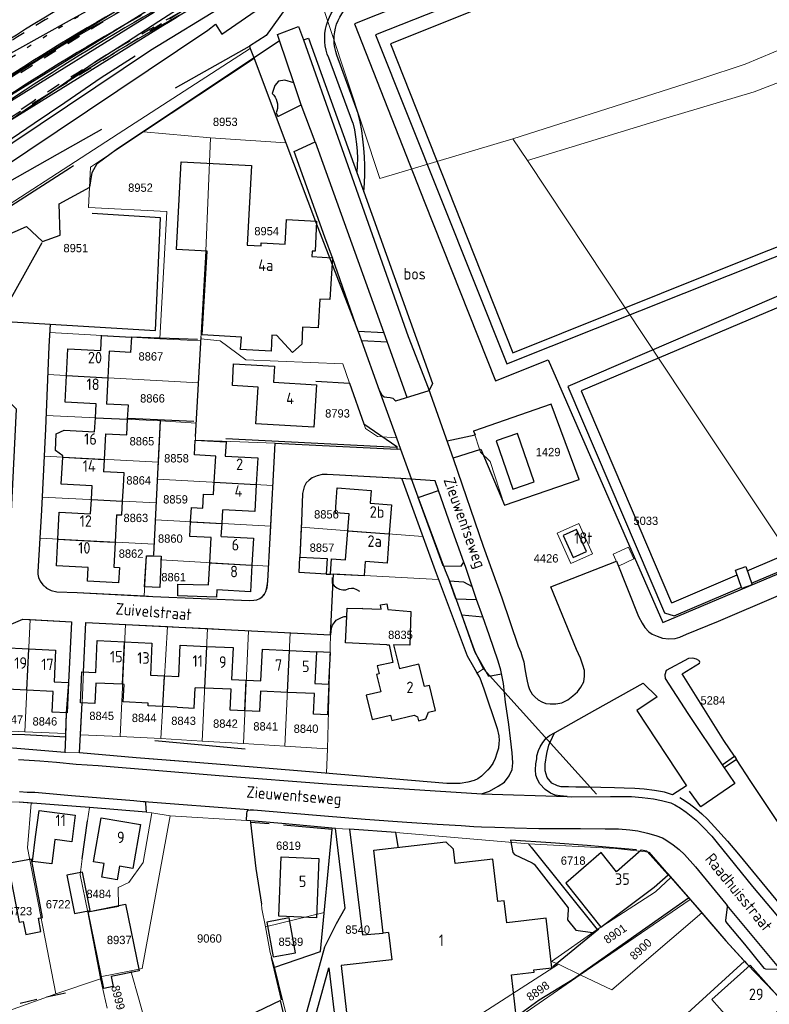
# Model space of a CAD drawing. Header units: metres. Extents: x 233874 to 239264, y 443832 to 448222.
# Tile 61 of 198: x 235441 to 235603, y 445277 to 445491. Entities that reach past the tile are written whole.
import ezdxf
from ezdxf.enums import TextEntityAlignment as Align

# ---------------------------------------------------------------- set-up
doc = ezdxf.new("R2010")
doc.units = ezdxf.units.M
doc.header["$MEASUREMENT"] = 0
for name, pattern in [('DGN3', [54.868356, 36.578904, -18.289452]), ('LIJN1-1', [2, 1, -1]), ('LIJN1-3', [4, 1, -3])]:
    doc.linetypes.add(name, pattern=pattern)
for name, color, linetype in [('BIJGEBOUW', 4, 'Continuous'), ('DAKRAND', 4, 'Continuous'), ('DAKRAND-BYG', 4, 'Continuous'), ('FUNKTIEAAND', 253, 'Continuous'), ('Goud-kadastrale grenzen', 13, 'Continuous'), ('Goud-markering', 7, 'Continuous'), ('Goud-ontwerp', 2, 'Continuous'), ('HEG', 253, 'Continuous'), ('HEK', 253, 'Continuous'), ('HOOFDGEBOUW', 4, 'Continuous'), ('HUISNUMMER', 253, 'Continuous'), ('KANTVERH', 253, 'Continuous'), ('KUNSTWERK', 253, 'Continuous'), ('MIDSLTGREPPEL', 253, 'Continuous'), ('MUUR', 253, 'Continuous'), ('OVERVBOUW', 253, 'Continuous'), ('OVLIJNOBJ', 253, 'Continuous'), ('RASTER', 253, 'Continuous'), ('STRAATNAAM', 253, 'Continuous'), ('TALUDLIJN', 253, 'Continuous'), ('TUSSENMUUR', 253, 'Continuous')]:
    doc.layers.add(name, color=color, linetype=linetype)
for name, color, linetype, lineweight in [('G01 kadestrale perceelsgrens', 73, 'Continuous', 0), ('G02 kadestrale sectiegrens', 73, 'DGN3', 30), ('Z01 perceelnummer', 73, 'Continuous', 13)]:
    doc.layers.add(name, color=color, linetype=linetype, lineweight=lineweight)
doc.layers.add('Goud-hulp', color=210, linetype='Continuous', plot=False)
doc.styles.get("Standard").update_dxf_attribs({"font": 'iso.shx'})
doc.styles.add('Styledgn001', font='dgn001.shx')
doc.dimstyles.new('D1000', dxfattribs={"dimtxt": 1.8, "dimasz": 1, "dimexe": 0, "dimexo": 0, "dimgap": 0.9, "dimtad": 1, "dimtoh": 1, "dimzin": 0, "dimdsep": 46, "dimtxsty": 'Standard', "dimblk1": 'DIMBLK', "dimblk2": 'DIMBLK', "dimsah": 1, "dimcen": 0.09, "dimse1": 1, "dimse2": 1, "dimclrd": 1, "dimclre": 1, "dimclrt": 7, "dimadec": 0, "dimazin": 0, "dimtfac": 1, "dimtix": 1, "dimtmove": 2, "dimatfit": 3, "dimldrblk": 'DIMBLK', "dimfxl": 1, "dimtolj": 1, "dimtzin": 0, "dimarcsym": 0})

# ---------------------------------------------------------------- blocks, each defined once
blk = doc.blocks.new('DIMBLK')
at = {"color": 1}
blk.add_line((0, -0.83), (0, 0.83), dxfattribs=at)
blk.add_solid([(0, 0), (-2, 0.5), (-2, -0.5)], dxfattribs=at)
blk = doc.blocks.new('*D35')
at = {"layer": 'Defpoints', "color": 0, "linetype": 'Continuous', "transparency": 16777216}
for p in [(235533.64, 445546.35), (235538.01, 445538.46), (235415.14, 445470.36)]:
    blk.add_point(p, dxfattribs=at)
at = {"layer": 'Goud-hulp', "color": 1, "linetype": 'Continuous', "lineweight": -2, "transparency": 16777216}
blk.add_line((235411.64, 445478.73), (235532.76, 445545.87), dxfattribs=at)
for p, rotation in [((235533.64, 445546.35), 28.99948976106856), ((235410.76, 445478.24), 208.9994897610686)]:
    blk.add_blockref('DIMBLK', p, dxfattribs=dict(at, rotation=rotation))
at = {"layer": 'Goud-hulp', "color": 7, "linetype": 'Continuous', "transparency": 16777216, "insert": (235471.33, 445513.87), "char_height": 1.8, "attachment_point": 5, "rotation": 28.9995}
blk.add_mtext('\\A1;140 m', dxfattribs=at)
blk = doc.blocks.new('A$C1532452F')
at = {"layer": 'G01 kadestrale perceelsgrens'}
for p, q in [((235467.503, 445466.256), (235491.476, 445482.176)), ((235467.503, 445466.256), (235482.002, 445465.008)), ((235482.002, 445465.008), (235498.383, 445463.896)), ((235547.534, 445464.756), (235550.746, 445460.095)), ((235447.183, 445422.755), (235471.034, 445421.453)), ((235471.034, 445421.453), (235479.93, 445420.964)), ((235479.467, 445411.917), (235479.93, 445420.964)), ((235479.93, 445420.964), (235479.973, 445421.419)), ((235446.431, 445404.81), (235446.788, 445413.669)), ((235446.788, 445413.669), (235479.467, 445411.917)), ((235478.961, 445403.14), (235479.467, 445411.917)), ((235512.185, 445411.82), (235515.256, 445403.031)), ((235446.431, 445404.81), (235471.224, 445403.631)), ((235470.75, 445394.669), (235471.224, 445403.631)), ((235471.224, 445403.631), (235478.961, 445403.14)), ((235478.961, 445403.14), (235478.808, 445400.279)), ((235495.555, 445389.603), (235496.046, 445398.769)), ((235496.046, 445398.769), (235522.436, 445397.496)), ((235522.436, 445397.496), (235523.247, 445397.482)), ((235445.548, 445387.134), (235446.007, 445395.992)), ((235446.007, 445395.992), (235470.75, 445394.669)), ((235470.572, 445391.028), (235470.75, 445394.669)), ((235470.293, 445385.849), (235470.572, 445391.028)), ((235470.572, 445391.028), (235495.555, 445389.603)), ((235495.084, 445380.809), (235495.555, 445389.603)), ((235545.723, 445385.327), (235561.907, 445390.934)), ((235445.548, 445387.134), (235470.293, 445385.849)), ((235470.293, 445385.849), (235470.118, 445382.189)), ((235469.85, 445376.895), (235470.118, 445382.189)), ((235470.118, 445382.189), (235495.084, 445380.809)), ((235501.678, 445380.586), (235528.046, 445378.594)), ((235445.042, 445378.221), (235469.85, 445376.895)), ((235469.723, 445374.629), (235469.85, 445376.895)), ((235469.716, 445374.35), (235469.723, 445374.629)), ((235508.686, 445370.472), (235508.01, 445370.393)), ((235508.047, 445357.237), (235508.686, 445370.472)), ((235508.686, 445370.472), (235531.48, 445369.245)), ((235441.765, 445336.266), (235442.95, 445360.592)), ((235462.449, 445335.195), (235463.59, 445359.509)), ((235463.59, 445359.509), (235472.726, 445359.065)), ((235471.253, 445334.808), (235472.726, 445359.065)), ((235480.248, 445334.248), (235481.392, 445358.623)), ((235481.392, 445358.623), (235490.302, 445358.16)), ((235489.157, 445333.686), (235490.302, 445358.16)), ((235490.302, 445358.16), (235499.327, 445357.69)), ((235498.172, 445333.125), (235499.327, 445357.69)), ((235499.327, 445357.69), (235508.047, 445357.237)), ((235507.365, 445332.537), (235508.047, 445357.237)), ((235454.24, 445342.521), (235454.52, 445349.213)), ((235539.786, 445348.942), (235541.209, 445349.87)), ((235450.752, 445340.342), (235451.244, 445346.917)), ((235453.838, 445335.566), (235454.24, 445342.521)), ((235432.724, 445336.642), (235441.765, 445336.266)), ((235441.765, 445336.266), (235450.618, 445335.901)), ((235462.449, 445335.195), (235471.253, 445334.808)), ((235471.253, 445334.808), (235480.248, 445334.248)), ((235480.248, 445334.248), (235489.157, 445333.686)), ((235489.157, 445333.686), (235498.172, 445333.125)), ((235450.504, 445331.787), (235453.615, 445331.696)), ((235498.172, 445333.125), (235507.365, 445332.537)), ((235507.174, 445327.266), (235507.365, 445332.537)), ((235455.781, 445319.831), (235455.384, 445316.933)), ((235455.781, 445319.831), (235468.058, 445318.812)), ((235468.058, 445318.812), (235469.343, 445318.67)), ((235469.343, 445318.67), (235473.274, 445318.054)), ((235455.384, 445316.933), (235454.24, 445308.681)), ((235473.274, 445318.054), (235489.853, 445317.034)), ((235489.853, 445317.034), (235490.709, 445316.958)), ((235490.709, 445316.958), (235490.74, 445316.608)), ((235506.66, 445297.075), (235508.426, 445315.039)), ((235508.426, 445315.039), (235508.456, 445315.349)), ((235508.456, 445315.349), (235509.159, 445315.284)), ((235509.159, 445315.284), (235512.193, 445315.168)), ((235512.193, 445315.168), (235522.189, 445314.446)), ((235522.189, 445314.446), (235550.973, 445311.927)), ((235550.973, 445311.927), (235551.556, 445311.224)), ((235551.556, 445311.224), (235565.804, 445293.382)), ((235562.174, 445283.6), (235585.987, 445299.932)), ((235455.442, 445297.142), (235458.102, 445283.139)), ((235493.926, 445293.997), (235506.66, 445297.075)), ((235464.755, 445284.437), (235458.102, 445283.139)), ((235467.207, 445284.916), (235464.755, 445284.437)), ((235466.562, 445278.093), (235464.755, 445284.437)), ((235495.908, 445285.199), (235497.667, 445278.15)), ((235537.001, 445272.744), (235557.464, 445285.876)), ((235557.464, 445285.876), (235562.174, 445283.6)), ((235448.553, 445279.428), (235458.182, 445282.716)), ((235458.102, 445283.139), (235458.182, 445282.716)), ((235458.182, 445282.716), (235459.647, 445276.356)), ((235548.346, 445274.06), (235562.174, 445283.6)), ((235467.746, 445273.867), (235466.562, 445278.093)), ((235497.667, 445278.15), (235498.731, 445273.889))]:
    blk.add_line(p, q, dxfattribs=at)
at = {"layer": 'G01 kadestrale perceelsgrens', "flags": 128}
for points in [[(235547.534, 445464.756), (235588.288, 445477.787), (235597.874, 445480.976), (235607.204, 445484.854), (235616.638, 445488.392), (235630.497, 445494.307), (235639.167, 445500)], [(235504.5, 445499.25), (235518.706, 445456.149), (235547.534, 445464.756)], [(235550.746, 445460.095), (235580.74, 445469.232), (235599.889, 445474.93), (235609.235, 445478.568), (235618.4, 445482.439), (235632.423, 445488.577), (235645.046, 445494.751), (235693.903, 445421.949)], [(235426.421, 445442.795), (235463.229, 445466.626), (235490.645, 445484.376)], [(235471.034, 445421.453), (235471.776, 445434.486), (235472.568, 445448.998), (235455.568, 445449.911), (235455.864, 445455.705), (235456.022, 445458.634), (235467.503, 445466.256)], [(235479.973, 445421.419), (235481.049, 445440.434), (235482.002, 445465.008)], [(235550.746, 445460.095), (235584.545, 445409.098), (235612.395, 445367.23)], [(235446.788, 445413.669), (235447.033, 445419.731), (235447.183, 445422.755)], [(235479.973, 445421.419), (235484.143, 445421.011), (235489.713, 445416.883), (235510.735, 445416.008), (235512.185, 445411.82)], [(235561.907, 445390.934), (235555.853, 445407.281), (235539.008, 445401.444)], [(235446.007, 445395.992), (235446.314, 445401.923), (235446.431, 445404.81)], [(235515.256, 445403.031), (235515.652, 445401.98), (235518.224, 445400.224), (235522.353, 445399.962)], [(235478.808, 445400.279), (235478.786, 445399.444), (235496.046, 445398.769)], [(235539.008, 445401.444), (235540.529, 445396.833), (235542.669, 445394.859), (235545.723, 445385.327)], [(235501.678, 445380.586), (235501.727, 445381.729), (235502.007, 445387.898), (235502.351, 445389.345), (235502.778, 445390.236), (235503.397, 445390.771), (235504.065, 445391.304), (235505.132, 445391.725), (235506.245, 445391.994), (235507.3, 445392.014), (235523.246, 445391.148), (235523.464, 445391.133), (235523.495, 445391.04), (235528.046, 445378.594)], [(235445.042, 445378.221), (235445.4, 445384.27), (235445.548, 445387.134)], [(235494.64, 445372.17), (235494.947, 445378.259), (235495.084, 445380.809)], [(235508.01, 445370.393), (235501.257, 445370.743), (235501.678, 445380.586)], [(235564.787, 445374.803), (235561.86, 445381.371), (235557.198, 445379.293)], [(235445.042, 445378.221), (235444.653, 445371.661), (235444.61, 445370.933), (235444.644, 445370.38), (235444.774, 445369.673), (235445.102, 445368.86), (235445.733, 445368.088), (235446.466, 445367.414), (235447.506, 445366.881), (235448.753, 445366.594), (235453.168, 445366.415), (235467.643, 445365.684)], [(235528.046, 445378.594), (235530.754, 445371.19), (235531.48, 445369.245)], [(235557.198, 445379.293), (235560.125, 445372.725), (235564.787, 445374.803)], [(235570.493, 445372.139), (235573.805, 445373.7), (235572.598, 445376.273), (235569.272, 445374.712), (235570.493, 445372.139)], [(235467.643, 445365.684), (235468.187, 445374.42), (235469.716, 445374.35)], [(235469.716, 445374.35), (235471.342, 445374.275), (235471.307, 445373.499), (235494.64, 445372.17)], [(235467.643, 445365.684), (235469.567, 445365.587), (235490.484, 445364.678), (235491.44, 445364.75), (235492.096, 445364.832), (235492.758, 445365.164), (235493.273, 445365.601), (235493.738, 445366.039), (235494.058, 445366.683), (235494.281, 445367.43), (235494.474, 445368.881), (235494.64, 445372.17)], [(235531.48, 445369.245), (235537.65, 445352.708), (235539.786, 445348.942)], [(235433.992, 445359.03), (235437.328, 445358.89), (235441.399, 445360.681), (235442.95, 445360.592)], [(235451.244, 445346.917), (235451.93, 445360.075), (235442.95, 445360.592)], [(235454.52, 445349.213), (235455.041, 445359.924), (235463.59, 445359.509)], [(235472.726, 445359.065), (235475.199, 445358.945), (235481.392, 445358.623)], [(235507.174, 445327.266), (235533.278, 445325.011), (235536.142, 445325.028), (235537.808, 445325.331), (235539.175, 445325.693), (235539.939, 445326.072), (235540.76, 445326.651), (235541.586, 445327.431), (235542.465, 445328.309), (235543.2, 445329.393), (235543.734, 445330.482), (235544.117, 445331.576), (235544.452, 445332.721), (235544.533, 445333.774), (235544.598, 445334.325), (235544.529, 445335.381), (235544.173, 445336.949), (235541.254, 445345.525), (235540.373, 445347.907), (235539.786, 445348.942)], [(235450.618, 445335.901), (235450.623, 445335.901), (235450.752, 445340.342)], [(235462.449, 445335.195), (235453.838, 445335.562), (235453.838, 445335.566)], [(235416.289, 445331.375), (235420.371, 445331.859), (235424.201, 445332.3), (235427.075, 445332.669), (235430.344, 445332.825), (235433.361, 445332.938), (235435.37, 445332.93), (235437.377, 445332.871), (235439.229, 445332.667), (235450.504, 445331.787)], [(235453.615, 445331.696), (235465.939, 445330.584), (235475.209, 445329.863), (235485.983, 445328.997), (235502.618, 445327.66), (235507.174, 445327.266)], [(235431.608, 445321.051), (235432.112, 445321.071), (235435.782, 445321.216), (235440.546, 445320.977), (235443.167, 445320.81)], [(235448.553, 445279.428), (235442.403, 445311.108), (235443.167, 445320.81)], [(235443.167, 445320.81), (235443.454, 445320.792), (235449.066, 445320.327), (235455.781, 445319.831)], [(235455.442, 445297.142), (235462.129, 445298.4), (235462.008, 445302.529), (235464.367, 445303.586), (235467.468, 445307.897), (235469.343, 445318.67)], [(235473.274, 445318.054), (235467.221, 445284.919), (235467.207, 445284.916)], [(235490.709, 445316.958), (235497.467, 445316.359), (235508.456, 445315.349)], [(235490.74, 445316.608), (235491.854, 445306.582), (235493.086, 445298.914)], [(235550.973, 445311.927), (235569.792, 445310.978), (235577.047, 445310.143)], [(235454.24, 445308.681), (235453.763, 445305.22), (235455.442, 445297.142)], [(235565.804, 445293.382), (235578.468, 445301.523), (235581.817, 445304.7)], [(235493.086, 445298.914), (235493.189, 445297.842), (235493.926, 445293.997)], [(235495.908, 445285.199), (235495.952, 445285.22), (235505.844, 445288.599), (235506.66, 445297.075)], [(235562.174, 445283.6), (235569.023, 445280.29), (235588.517, 445296.994)], [(235493.926, 445293.997), (235494.962, 445288.394), (235495.908, 445285.199)], [(235565.804, 445293.382), (235555.947, 445286.482), (235557.464, 445285.876)], [(235597.743, 445286.506), (235582.97, 445273.015), (235595.725, 445264.175)], [(235437.988, 445278.388), (235438.508, 445275.825), (235448.553, 445279.428)]]:
    blk.add_lwpolyline(points, dxfattribs=at)
at = {"layer": 'G02 kadestrale sectiegrens'}
for p, q in [((235490.471, 445484.837), (235490.645, 445484.376)), ((235490.645, 445484.376), (235491.476, 445482.176)), ((235491.476, 445482.176), (235498.383, 445463.896)), ((235498.383, 445463.896), (235504.814, 445446.876)), ((235504.814, 445446.876), (235514.057, 445422.999)), ((235514.057, 445422.999), (235514.781, 445420.96)), ((235514.781, 445420.96), (235518.58, 445410.268)), ((235518.58, 445410.268), (235522.353, 445399.962)), ((235522.353, 445399.962), (235523.247, 445397.482)), ((235523.247, 445397.482), (235526.999, 445387.171)), ((235526.999, 445387.171), (235532.862, 445371.18)), ((235532.862, 445371.18), (235533.852, 445368.941)), ((235539.427, 445353.41), (235541.209, 445349.87)), ((235541.209, 445349.87), (235577.047, 445310.143)), ((235577.047, 445310.143), (235581.817, 445304.7)), ((235581.817, 445304.7), (235585.987, 445299.932)), ((235597.743, 445286.506), (235598.269, 445285.925))]:
    blk.add_line(p, q, dxfattribs=at)
at = {"layer": 'G02 kadestrale sectiegrens', "flags": 128}
for points in [[(235501.41, 445497.318), (235494.083, 445487.156), (235490.471, 445484.837)], [(235426.668, 445448.835), (235448.847, 445461.439), (235490.471, 445484.837)], [(235533.852, 445368.941), (235538.915, 445354.781), (235539.427, 445353.41)], [(235585.987, 445299.932), (235586.085, 445299.82), (235588.517, 445296.994)], [(235588.517, 445296.994), (235593.707, 445290.965), (235597.743, 445286.506)], [(235598.269, 445285.925), (235608.474, 445275.305), (235608.953, 445274.774)]]:
    blk.add_lwpolyline(points, dxfattribs=at)
at = {"layer": 'G01 kadestrale perceelsgrens', "style": 'Styledgn001'}
for s, rotation, p in [('8901', 35.0156, (235569.735, 445292.459)), ('8900', 42.64448, (235575.276, 445289.134)), ('8898', 35.32299, (235553, 445280.046)), ('8999', 284.20256, (235462.024, 445278.632))]:
    blk.add_text(s, height=1.8, rotation=rotation, dxfattribs=at).set_placement(p, align=Align.MIDDLE_CENTER)
at = {"layer": 'Z01 perceelnummer', "linetype": 'Continuous', "lineweight": 13, "style": 'Styledgn001'}
for s, p in [('8953', (235485.24, 445468.447)), ('8952', (235466.866, 445454.182)), ('8954', (235494.212, 445444.759)), ('8951', (235452.849, 445441.085)), ('8867', (235469.113, 445417.614)), ('8866', (235469.46, 445408.512)), ('8793', (235509.561, 445405.255)), ('8865', (235467.178, 445399.217)), ('1429', (235555.2, 445396.883)), ('8858', (235474.667, 445395.526)), ('8864', (235466.474, 445390.741)), ('8859', (235474.457, 445386.626)), ('8863', (235465.855, 445382.599)), ('8856', (235507.163, 445383.376)), ('5033', (235576.379, 445381.977)), ('8860', (235473.335, 445378.124)), ('8857', (235506.202, 445376.156)), ('8862', (235464.827, 445374.863)), ('4426', (235554.761, 445373.839)), ('8861', (235474.055, 445369.765)), ('8835', (235523.208, 445357.267)), ('5284', (235590.901, 445343.051)), ('8847', (235438.76, 445338.922)), ('8845', (235458.455, 445339.692)), ('8844', (235467.662, 445339.255)), ('8846', (235446.144, 445338.502)), ('8843', (235476.206, 445338.627)), ('8842', (235485.273, 445338.019)), ('8841', (235493.997, 445337.425)), ('8840', (235502.739, 445336.915)), ('6819', (235498.935, 445311.559)), ('6718', (235560.635, 445308.32)), ('8484', (235457.833, 445301.111)), ('6722', (235449.027, 445298.861)), ('6723', (235440.711, 445297.372)), ('8540', (235513.937, 445293.366)), ('8937', (235462.262, 445291.127)), ('9060', (235481.807, 445291.449)), ('8539', (235499.455, 445290.733))]:
    blk.add_text(s, height=1.8, dxfattribs=at).set_placement(p, align=Align.MIDDLE_CENTER)

msp = doc.modelspace()

# ---------------------------------------------------------------- linework, layer by layer
at = {"layer": 'BIJGEBOUW'}
for points in [[(235552.15, 445390.43), (235548.56, 445400.89), (235543.97, 445399.31), (235547.56, 445388.85), (235552.15, 445390.43)], [(235558.48, 445378.8), (235560.62, 445374.01), (235563.51, 445375.29), (235561.37, 445380.09), (235558.48, 445378.8)], [(235471.34, 445374.28), (235471.03, 445367.52), (235467.76, 445367.67), (235468.18, 445374.42), (235471.34, 445374.28)]]:
    msp.add_lwpolyline(points, dxfattribs=at)
at = {"layer": 'DAKRAND'}
for p, q in [((235461.66, 445383.3), (235461.35, 445377.35)), ((235461.35, 445377.35), (235461.06, 445371.93))]:
    msp.add_line(p, q, dxfattribs=at)
for points in [[(235450.02, 445396.06), (235448.44, 445397.24), (235448.62, 445400.86), (235450.32, 445401.62)], [(235463.16, 445389.49), (235463.31, 445392.36), (235458.84, 445392.6)], [(235480.34, 445384.71), (235480.51, 445387.77), (235482.69, 445387.65)], [(235512.07, 445383.49), (235509.09, 445383.72), (235509.27, 445386.09)], [(235483.4, 445366.98), (235483.34, 445365.42), (235474.94, 445365.74), (235474.99, 445368.26), (235481.62, 445368.1)], [(235514.97, 445362.94), (235519.04, 445362.8), (235518.87, 445363.79), (235520.25, 445363.98), (235520.5, 445362.75), (235525.46, 445362.32), (235525.25, 445355.01), (235521.71, 445355.11), (235522.96, 445349.88)], [(235520.22, 445355.08), (235511.26, 445355.55), (235511.56, 445361.24)], [(235511.56, 445361.24), (235511.66, 445363.05), (235514.97, 445362.94)], [(235520.22, 445355.08), (235520.76, 445355.1), (235521.52, 445351.27), (235518.18, 445350.51)], [(235468.53, 445342.48), (235463.13, 445342.74), (235463.31, 445346.53)], [(235474.84, 445341.55), (235478.53, 445341.38), (235478.74, 445345.81)], [(235518.94, 445344.91), (235515.79, 445344.15), (235517.04, 445338.91), (235521.08, 445339.88)]]:
    msp.add_lwpolyline(points, dxfattribs=at)
at = {"layer": 'DAKRAND-BYG'}
for p, q in [((235501.4, 445374.09), (235507.3, 445373.78)), ((235507.3, 445373.78), (235507.13, 445370.44)), ((235443.23, 445308.67), (235438.14, 445307.72)), ((235445.1, 445298.71), (235443.23, 445308.67))]:
    msp.add_line(p, q, dxfattribs=at)
for points in [[(235507.13, 445370.44), (235501.26, 445370.74), (235501.4, 445374.09)], [(235597.21, 445367.33), (235595.82, 445371.26), (235598.03, 445372.05), (235599.43, 445368.12), (235597.21, 445367.33)], [(235438.14, 445307.72), (235440.54, 445294.96), (235441.47, 445295.14), (235442, 445292.33), (235445.3, 445292.95), (235444.75, 445295.86), (235445.61, 445296.02), (235445.1, 445298.71)], [(235450.87, 445305.16), (235452.56, 445296.84), (235455.99, 445297.54), (235454.3, 445305.85), (235450.87, 445305.16)], [(235458.94, 445280.62), (235455.56, 445297.21), (235463.63, 445298.85), (235466.57, 445284.42), (235460.49, 445283.18), (235460.93, 445281.03), (235458.94, 445280.62)], [(235500.48, 445288.34), (235499.08, 445295.89), (235494.21, 445294.99), (235495.61, 445287.44), (235500.48, 445288.34)], [(235498.24, 445273.64), (235497.22, 445278), (235486.55, 445272.86), (235486.87, 445272.09), (235486.1, 445271.73)]]:
    msp.add_lwpolyline(points, dxfattribs=at)
at = {"layer": 'Goud-hulp', "linetype": 'Continuous'}
msp.add_line((235441.865, 445475.317), (235375.071, 445431.255), dxfattribs=at)
at = {"layer": 'Goud-hulp', "linetype": 'LIJN1-1', "ltscale": 3}
msp.add_line((235443.516, 445472.812), (235376.723, 445428.751), dxfattribs=at)
at = {"layer": 'Goud-hulp', "linetype": 'Continuous'}
for centre, radius, start, end in [((235711.071, 445055.11), 510.15, 119.21444, 123.41135), ((235711.071, 445055.11), 503.5, 119.21444, 123.41135), ((235711.071, 445055.11), 503, 119.21444, 123.41135), ((235718.84, 445055.443), 503, 119.19328, 123.41135), ((235711.071, 445055.11), 500, 119.21444, 123.41135), ((235718.84, 445055.443), 499.5, 119.19328, 123.13772)]:
    msp.add_arc(centre, radius, start, end, dxfattribs=at)
at = {"layer": 'Goud-hulp', "linetype": 'LIJN1-1', "ltscale": 3}
for centre, radius, start in [((235711.071, 445055.11), 509.65, 119.21444), ((235718.84, 445055.443), 500, 119.19328)]:
    msp.add_arc(centre, radius, start, 123.41135, dxfattribs=at)
at = {"layer": 'Goud-hulp', "linetype": 'LIJN1-3'}
msp.add_arc((235711.071, 445055.11), 506.575, 119.21444, 123.41135, dxfattribs=at)
at = {"layer": 'Goud-markering', "linetype": 'LIJN1-1', "ltscale": 3}
for p, q in [((235555.623, 445550.22), (235247.97, 445359.41)), ((235471.448, 445489.659), (235251.712, 445353.377))]:
    msp.add_line(p, q, dxfattribs=at)
at = {"layer": 'Goud-markering', "ltscale": 3}
for p, q in [((235557.204, 445547.671), (235249.551, 445356.861)), ((235469.867, 445492.209), (235250.131, 445355.926))]:
    msp.add_line(p, q, dxfattribs=at)
at = {"layer": 'Goud-markering', "linetype": 'LIJN1-1', "ltscale": 3}
msp.add_arc((235787.953, 444979.341), 600.5, 117.325696, 121.807635, dxfattribs=at)
at = {"layer": 'Goud-ontwerp', "linetype": 'Continuous'}
for p, q in [((235555.359, 445550.645), (235247.706, 445359.835)), ((235471.712, 445489.235), (235251.976, 445352.952))]:
    msp.add_line(p, q, dxfattribs=at)
for centre, radius, start, end in [((235586.605, 445295.114), 256, 118.77783, 133.98396), ((235586.605, 445295.114), 250, 118.77783, 133.98396), ((235787.953, 444979.341), 600, 117.325696, 121.807635)]:
    msp.add_arc(centre, radius, start, end, dxfattribs=at)
at = {"layer": 'Goud-ontwerp', "color": 7, "linetype": 'LIJN1-1'}
for radius in [254.75, 251.25]:
    msp.add_arc((235586.605, 445295.114), radius, 118.77783, 133.98396, dxfattribs=at)
at = {"layer": 'HEG'}
for p, q in [((235464.97, 445421.88), (235479.22, 445421.31)), ((235478.81, 445400.28), (235479.99, 445421.84)), ((235464.16, 445404.22), (235478.4, 445403.55)), ((235469.72, 445374.63), (235471.23, 445403.81)), ((235485.37, 445399.79), (235522.33, 445397.96)), ((235489.54, 445332.46), (235469.99, 445334.28)), ((235454.25, 445308.68), (235455.39, 445316.93)), ((235551.56, 445311.22), (235565.8, 445293.38)), ((235548.53, 445274.7), (235553.3, 445278.18))]:
    msp.add_line(p, q, dxfattribs=at)
for points in [[(235494.75, 445316.29), (235490.74, 445316.61), (235491.85, 445306.58), (235493.09, 445298.91)], [(235495.95, 445285.22), (235505.84, 445288.6), (235508.42, 445315.04), (235497.86, 445316)]]:
    msp.add_lwpolyline(points, dxfattribs=at)
at = {"layer": 'HEK'}
msp.add_line((235495.16, 445287.3), (235497.35, 445278.15), dxfattribs=at)
for points in [[(235659.4, 445548.16), (235618.39, 445531.77), (235566.2, 445510.79), (235513.26, 445489.68), (235528.5, 445450.86), (235543.8, 445412.35), (235555.18, 445416.84), (235580.1, 445359.97), (235615.48, 445374.86)], [(235647.85, 445458.19), (235631.93, 445498.08), (235621.27, 445525.26), (235576.56, 445507.63), (235521.02, 445485.38), (235547.54, 445418.37), (235601.36, 445439.96), (235647.9, 445458.19)], [(235455.88, 445454.31), (235456.38, 445457.47), (235457.44, 445459.4), (235461.6, 445462.43), (235496.99, 445486.1)], [(235426.08, 445426.22), (235434.4, 445425.67), (235434.68, 445428.68), (235431.69, 445429.27), (235432.24, 445441.41), (235442.17, 445445.79), (235445.64, 445442.52), (235449.49, 445443.87), (235449.24, 445450.71), (235455.88, 445454.31)], [(235447.27, 445424.6), (235470.11, 445423.21), (235471.23, 445447.63), (235456.36, 445448.59)], [(235437.19, 445425.22), (235437.29, 445426.7), (235437.68, 445427.94), (235438.05, 445428.78), (235438.64, 445429.97), (235439.22, 445430.91), (235445.53, 445442.33)], [(235540.64, 445397.52), (235545.72, 445385.33), (235561.91, 445390.93), (235555.85, 445407.28), (235539.01, 445401.44), (235539.36, 445400.59)], [(235414.97, 445336.52), (235424.43, 445336.12), (235441.81, 445335.67), (235450.6, 445335.17)]]:
    msp.add_lwpolyline(points, dxfattribs=at)
at = {"layer": 'HOOFDGEBOUW'}
for p, q in [((235460.1, 445418.72), (235459.8, 445412.97)), ((235459.8, 445412.97), (235459.49, 445407.28)), ((235495.71, 445412.04), (235504.99, 445411.48)), ((235457.09, 445404.3), (235457.26, 445407.31)), ((235456.93, 445401.27), (235457.09, 445404.3)), ((235450.32, 445401.62), (235456.93, 445401.27)), ((235459.28, 445400.84), (235458.98, 445395.3)), ((235450.01, 445395.78), (235450.02, 445396.06)), ((235458.98, 445395.3), (235458.84, 445392.6)), ((235482.84, 445390.33), (235483.17, 445396.01)), ((235485.25, 445396.02), (235492.29, 445395.62)), ((235492.29, 445395.62), (235491.96, 445389.81)), ((235456.22, 445386.58), (235456.38, 445389.58)), ((235462.99, 445386.23), (235463.16, 445389.49)), ((235482.69, 445387.65), (235482.84, 445390.33)), ((235456.06, 445383.46), (235456.22, 445386.58)), ((235516.65, 445385.8), (235521.27, 445385.46)), ((235521.27, 445385.46), (235520.79, 445379.14)), ((235484.54, 445381.39), (235484.71, 445384.39)), ((235511.79, 445379.82), (235512.07, 445383.49)), ((235484.38, 445378.58), (235484.54, 445381.39)), ((235481.89, 445372.9), (235482.2, 445378.34)), ((235484.38, 445378.58), (235491.36, 445378.19)), ((235491.36, 445378.19), (235491.02, 445372.38)), ((235511.32, 445373.51), (235511.79, 445379.82)), ((235481.62, 445368.1), (235481.89, 445372.9)), ((235463.41, 445355.72), (235469.32, 445355.44)), ((235469.32, 445355.44), (235469, 445348.53)), ((235481.21, 445354.75), (235486.95, 445354.48)), ((235442.64, 445354.24), (235448.48, 445353.96)), ((235448.48, 445353.96), (235448.15, 445347.07)), ((235486.95, 445354.48), (235486.62, 445347.58)), ((235499.15, 445353.86), (235504.99, 445353.58)), ((235504.99, 445353.58), (235504.67, 445346.68)), ((235518.18, 445350.51), (235518.58, 445348.83)), ((235469, 445348.53), (235472.08, 445348.39)), ((235472.08, 445348.39), (235475.16, 445348.24)), ((235462.98, 445346.55), (235457.16, 445346.82)), ((235463.31, 445346.53), (235462.98, 445346.55)), ((235486.62, 445347.58), (235489.8, 445347.43)), ((235489.8, 445347.43), (235492.98, 445347.28)), ((235504.67, 445346.68), (235507.69, 445346.54)), ((235442.2, 445345.27), (235436.36, 445345.56)), ((235447.92, 445344.99), (235442.2, 445345.27)), ((235480.79, 445345.72), (235478.74, 445345.81)), ((235486.52, 445345.45), (235480.79, 445345.72)), ((235498.72, 445344.78), (235492.88, 445345.05)), ((235504.57, 445344.51), (235498.72, 445344.78)), ((235474.84, 445341.55), (235471.67, 445341.7)), ((235517.42, 445310.58), (235533.01, 445312.38)), ((235534.69, 445310.79), (235533.01, 445312.38)), ((235519.49, 445292.58), (235517.42, 445310.58)), ((235535.05, 445307.71), (235534.69, 445310.79)), ((235520.63, 445292.72), (235519.49, 445292.58))]:
    msp.add_line(p, q, dxfattribs=at)
for points in [[(235508.46, 445438.98), (235507.93, 445429.92), (235505.7, 445430.03), (235505.39, 445423.78), (235501.97, 445423.94), (235501.8, 445420.24), (235499.83, 445418.43), (235496.42, 445422.15), (235495.33, 445422.2), (235495.18, 445418.78), (235488.53, 445419.1), (235488.74, 445421.77), (235480.24, 445422.26), (235481.32, 445440.42), (235474.64, 445440.77), (235475.65, 445459.79), (235490.89, 445458.98), (235489.97, 445441.7), (235493.01, 445441.54), (235493.04, 445442.2), (235498.25, 445441.94), (235498.53, 445447.25), (235505.04, 445446.91), (235504.71, 445440.4), (235504.07, 445440.44), (235504, 445439.24), (235508.46, 445438.98)], [(235458.24, 445418.86), (235458.42, 445422.14), (235464.89, 445421.79), (235464.71, 445418.47), (235460.1, 445418.72)], [(235450.84, 445413.45), (235451.15, 445419.24), (235458.24, 445418.86)], [(235492.36, 445410.93), (235486.77, 445411.27), (235487.05, 445416.01), (235495.91, 445415.48), (235495.71, 445412.04)], [(235457.26, 445407.31), (235450.53, 445407.66), (235450.84, 445413.45)], [(235504.99, 445411.48), (235504.43, 445402.26), (235491.89, 445403.01), (235492.36, 445410.93)], [(235464.06, 445403.97), (235464.23, 445407.03), (235459.49, 445407.28)], [(235459.28, 445400.84), (235463.88, 445400.59), (235464.06, 445403.97)], [(235483.17, 445396.01), (235478.54, 445396.28), (235478.72, 445399.45), (235485.43, 445399.07), (235485.25, 445396.02)], [(235456.38, 445389.58), (235449.7, 445389.93), (235450.01, 445395.78)], [(235491.96, 445389.81), (235491.63, 445384), (235484.71, 445384.39)], [(235509.27, 445386.09), (235509.5, 445389.11), (235516.86, 445388.55), (235516.65, 445385.8)], [(235461.66, 445383.3), (235462.83, 445383.24), (235462.99, 445386.23)], [(235477.71, 445381.77), (235477.89, 445384.85), (235480.34, 445384.71)], [(235448.95, 445378.01), (235449.26, 445383.83), (235456.06, 445383.46)], [(235482.2, 445378.34), (235477.53, 445378.6), (235477.71, 445381.77)], [(235520.79, 445379.14), (235520.31, 445372.83), (235515.61, 445373.18)], [(235455.51, 445371.83), (235448.64, 445372.2), (235448.95, 445378.01)], [(235461.06, 445371.93), (235462.29, 445371.86), (235462.11, 445368.52), (235455.36, 445368.88), (235455.51, 445371.83)], [(235491.02, 445372.38), (235490.69, 445366.57), (235483.4, 445366.98)], [(235508.02, 445370.51), (235508.26, 445373.74), (235511.32, 445373.51)], [(235508.02, 445370.51), (235515.38, 445370.14), (235515.61, 445373.18)], [(235457.18, 445349.09), (235457.5, 445356), (235463.41, 445355.72)], [(235475.16, 445348.24), (235475.48, 445355.02), (235481.21, 445354.75)], [(235436.46, 445347.64), (235436.8, 445354.52), (235442.64, 445354.24)], [(235492.98, 445347.28), (235493.3, 445354.13), (235499.15, 445353.86)], [(235530.8, 445340.84), (235529.5, 445346.3), (235528.39, 445346.04), (235527.22, 445350.9), (235522.96, 445349.88)], [(235457.16, 445346.82), (235456.95, 445342.39), (235453.85, 445342.54), (235454.17, 445349.23), (235457.18, 445349.09)], [(235518.58, 445348.83), (235518.03, 445348.7), (235518.94, 445344.91)], [(235448.15, 445347.07), (235451.27, 445346.92), (235450.95, 445340.33), (235447.7, 445340.49), (235447.92, 445344.99)], [(235507.69, 445346.54), (235507.38, 445339.92), (235504.36, 445340.06), (235504.57, 445344.51), (235504.57, 445344.51)], [(235489.49, 445340.76), (235486.31, 445340.91), (235486.52, 445345.45)], [(235492.88, 445345.05), (235492.67, 445340.61), (235489.49, 445340.76)], [(235471.67, 445341.7), (235468.5, 445341.85), (235468.53, 445342.48)], [(235521.08, 445339.88), (235521.37, 445338.67), (235526.16, 445339.82), (235526.92, 445339.49), (235527.12, 445338.65), (235528.67, 445339.03), (235529.31, 445340.48), (235530.8, 445340.84)], [(235444.13, 445313.46), (235444.87, 445319.18), (235452.73, 445318.16)], [(235452.73, 445318.16), (235451.98, 445312.43), (235448.3, 445312.91)], [(235458.98, 445307.68), (235456.71, 445308.08), (235458.36, 445317.59), (235466.83, 445316.12)], [(235466.83, 445316.12), (235465.18, 445306.6), (235462.31, 445307.1)], [(235448.3, 445312.91), (235447.62, 445307.61), (235443.44, 445308.16), (235444.13, 445313.46)], [(235566.61, 445293.88), (235578.16, 445302.6), (235581.19, 445305.23), (235576.58, 445310.38), (235575.35, 445310.56), (235570.02, 445305.92), (235566.72, 445310.07), (235559.06, 445303.42), (235566.62, 445293.89)], [(235505.55, 445308.78), (235505.01, 445295.94), (235496.84, 445296.28), (235497.38, 445309.12), (235505.55, 445308.78)], [(235556.03, 445285.08), (235554.78, 445295.84), (235546.24, 445294.85), (235545.69, 445299.6), (235544.31, 445299.44), (235543.24, 445308.65), (235535.05, 445307.71)], [(235462.31, 445307.1), (235461.81, 445304.19), (235458.47, 445304.77), (235458.98, 445307.68)], [(235520.62, 445292.72), (235521.3, 445286.85), (235510.32, 445285.59), (235512.23, 445269.05), (235529.96, 445271.09)], [(235534.81, 445272.49), (235548.34, 445274.05), (235547.24, 445283.56), (235552.2, 445284.13), (235552.14, 445284.63), (235556.03, 445285.08)], [(235606.6, 445277.16), (235598.99, 445285.66), (235590.66, 445278.21), (235593.99, 445274.48), (235594.86, 445275.26), (235598.46, 445271.23), (235600.53, 445273.09), (235601.2, 445272.34), (235606.6, 445277.16)]]:
    msp.add_lwpolyline(points, dxfattribs=at)
at = {"layer": 'KANTVERH'}
for p, q in [((235514.06, 445470.27), (235509.43, 445482.9)), ((235512.9, 445468.21), (235507.67, 445482.29)), ((235496.64, 445469.6), (235501.7, 445472.13)), ((235496.26, 445470.38), (235496.64, 445469.6)), ((235513.76, 445457.47), (235513.76, 445457.46)), ((235513.76, 445457.46), (235515.27, 445453.28)), ((235519.57, 445422.73), (235524.56, 445408.79)), ((235533.33, 445399.34), (235539.36, 445400.59)), ((235534.68, 445395.64), (235540.64, 445397.52)), ((235527.05, 445387.03), (235531.43, 445388.58)), ((235532.48, 445372.23), (235527.05, 445387.03)), ((235534.19, 445380.68), (235531.43, 445388.58)), ((235536.95, 445373.04), (235534.19, 445380.68)), ((235507.13, 445370.44), (235508.01, 445370.39)), ((235538.74, 445367.77), (235538.79, 445367.74)), ((235535.24, 445365.05), (235539.7, 445364.92)), ((235541.04, 445361.13), (235539.7, 445364.92)), ((235536.48, 445361.59), (235541.04, 445361.13)), ((235450.75, 445340.34), (235450.6, 445335.17)), ((235595.58, 445330.99), (235596.01, 445330.27)), ((235467.67, 445321.14), (235490.27, 445319.38)), ((235522.73, 445311.19), (235522.69, 445311.47))]:
    msp.add_line(p, q, dxfattribs=at)
for points in [[(235419.06, 445455.75), (235421.29, 445457.14), (235426.29, 445460.27), (235433.41, 445465.34), (235441.87, 445471.04), (235448.5, 445475.55), (235456.41, 445480.99), (235463.84, 445485.72), (235470.87, 445490.24), (235476.71, 445494.04), (235482.55, 445497.64), (235487.56, 445500.67), (235497.67, 445506.55), (235506.44, 445511.7), (235517.14, 445517.93), (235529.83, 445525.04), (235548.17, 445535.36), (235561.31, 445542.68), (235577.82, 445551.76), (235590.96, 445559.08)], [(235434.3, 445480.87), (235451.45, 445490.41), (235465.53, 445498.25)], [(235507.67, 445482.29), (235507.35, 445483.14), (235507.1, 445484.02), (235506.92, 445484.91), (235506.82, 445485.81), (235506.79, 445486.72), (235506.84, 445487.62), (235506.97, 445488.52), (235507.17, 445489.41), (235507.45, 445490.27), (235507.8, 445491.11), (235508.21, 445491.91), (235508.7, 445492.68), (235509.25, 445493.41), (235509.85, 445494.08), (235510.51, 445494.71), (235511.23, 445495.27), (235511.98, 445495.77), (235512.78, 445496.21), (235513.61, 445496.58)], [(235509.43, 445482.9), (235509.17, 445483.71), (235508.98, 445484.54), (235508.86, 445485.39), (235508.82, 445486.24), (235508.85, 445487.09), (235508.95, 445487.94), (235509.12, 445488.77), (235509.36, 445489.59), (235509.68, 445490.38), (235510.06, 445491.15), (235510.5, 445491.88), (235511.01, 445492.56), (235511.57, 445493.2), (235512.18, 445493.79), (235512.85, 445494.33), (235513.55, 445494.81), (235514.3, 445495.22)], [(235496.99, 445486.1), (235496.56, 445487.35), (235501.14, 445489.12), (235502.17, 445486.21)], [(235504.73, 445464.11), (235501.7, 445472.13), (235500.09, 445476.89), (235496.99, 445486.1)], [(235502.17, 445486.21), (235503.3, 445486.61), (235513.76, 445457.46)], [(235502.17, 445486.21), (235517.1, 445444.01), (235524.9, 445421.94)], [(235500.09, 445476.89), (235498.13, 445477.48), (235496.76, 445477.29), (235495.95, 445476.32), (235495.43, 445474.61)], [(235495.43, 445474.61), (235495.76, 445474.23), (235496.04, 445473.8), (235496.27, 445473.35), (235496.43, 445472.87), (235496.53, 445472.37), (235496.56, 445471.86), (235496.53, 445471.36), (235496.43, 445470.86), (235496.26, 445470.38)], [(235515.27, 445453.28), (235515.4, 445455.18), (235515.47, 445457.08), (235515.48, 445458.98), (235515.41, 445460.88), (235515.27, 445462.78), (235515.07, 445464.66), (235514.8, 445466.55), (235514.46, 445468.42), (235514.06, 445470.27)], [(235512.9, 445468.21), (235513.23, 445466.7), (235513.48, 445465.18), (235513.68, 445463.64), (235513.8, 445462.1), (235513.86, 445460.55), (235513.84, 445459.01), (235513.76, 445457.47)], [(235519.57, 445422.73), (235514.06, 445423), (235508.46, 445438.98), (235506.79, 445443.46), (235500.2, 445462.03), (235504.73, 445464.11), (235519.57, 445422.73)], [(235515.27, 445453.28), (235530.18, 445411.74), (235529.4, 445410.23)], [(235433.49, 445365.08), (235437.95, 445364.8), (235440.01, 445406.17), (235436.93, 445409.23), (235425.36, 445410.02), (235426.02, 445425.92), (235447.27, 445424.6)], [(235447.27, 445424.6), (235447.03, 445419.73), (235446.31, 445401.92), (235445.4, 445384.27), (235444.61, 445370.93), (235444.64, 445370.38), (235444.77, 445369.67), (235445.1, 445368.86), (235445.73, 445368.09), (235446.47, 445367.41), (235447.51, 445366.88), (235448.75, 445366.59), (235453.17, 445366.41), (235469.57, 445365.59), (235490.48, 445364.68), (235491.44, 445364.75), (235492.1, 445364.83), (235492.76, 445365.16), (235493.27, 445365.6), (235493.74, 445366.04), (235494.06, 445366.68), (235494.28, 445367.43), (235494.47, 445368.88), (235494.95, 445378.26), (235496.05, 445398.77), (235522.48, 445397.5), (235522.49, 445398.05)], [(235520.3, 445420.69), (235514.78, 445420.96), (235518.58, 445410.27), (235519.15, 445409.25), (235519.64, 445408.83), (235520.24, 445408.76), (235520.95, 445408.69), (235521.54, 445408.57), (235521.98, 445408.16), (235522.18, 445407.95), (235529.4, 445410.23)], [(235524.9, 445421.94), (235529.19, 445410.81), (235534.67, 445395.28), (235541.1, 445376.46), (235545.2, 445365.25), (235548.71, 445354.8), (235549.27, 445353.53), (235549.55, 445352.46), (235549.92, 445351.4), (235550.17, 445349.88), (235550.43, 445348.32), (235550.65, 445347.21), (235550.87, 445346.3), (235551.2, 445345.38), (235551.72, 445344.41), (235552.31, 445343.79), (235553.04, 445343.17), (235553.83, 445342.74), (235554.73, 445342.37), (235555.68, 445342.29), (235556.88, 445342.3), (235558.2, 445342.52), (235559.47, 445343.18), (235560.55, 445344.01), (235561.58, 445344.93), (235562.31, 445345.91), (235562.95, 445347.1), (235563.09, 445348.3), (235563.07, 445349.56), (235562.75, 445350.67), (235562.25, 445352.24), (235561.39, 445354.08), (235555.81, 445367.7), (235569.99, 445373.21), (235574.76, 445361.22), (235575.57, 445359.79), (235576.2, 445358.82), (235577.03, 445357.94), (235577.77, 445357.42), (235578.81, 445356.94), (235580, 445356.55), (235581.35, 445356.41), (235582.71, 445356.47), (235583.77, 445356.79), (235585.2, 445357.4), (235592.11, 445360.22), (235605.13, 445365.82)], [(235504.86, 445412.23), (235512.18, 445411.82), (235515.26, 445403.03), (235522.44, 445398.05)], [(235523.49, 445391.04), (235530.75, 445371.19), (235537.65, 445352.71), (235540.37, 445347.91), (235541.25, 445345.53), (235544.17, 445336.95), (235544.53, 445335.38), (235544.6, 445334.33), (235544.53, 445333.77), (235544.45, 445332.72), (235544.12, 445331.58), (235543.73, 445330.48), (235543.2, 445329.39), (235542.46, 445328.31), (235541.59, 445327.43), (235540.76, 445326.65), (235539.94, 445326.07), (235539.17, 445325.69), (235537.81, 445325.33), (235536.14, 445325.03), (235533.28, 445325.01), (235502.62, 445327.66), (235485.98, 445329), (235475.21, 445329.86), (235465.94, 445330.58), (235453.61, 445331.7), (235454.24, 445342.52)], [(235531.43, 445388.58), (235530.71, 445390.63), (235523.25, 445391.15), (235507.3, 445392.01), (235506.24, 445391.99), (235505.13, 445391.72), (235504.07, 445391.3), (235503.4, 445390.77), (235502.78, 445390.24), (235502.35, 445389.34), (235502.01, 445387.9), (235501.73, 445381.73), (235501.4, 445374.09)], [(235532.48, 445372.23), (235536.37, 445372.11), (235536.95, 445373.04)], [(235538.74, 445367.77), (235537.31, 445372.05), (235536.95, 445373.04)], [(235454.52, 445349.21), (235455.04, 445359.92), (235475.2, 445358.95), (235508.05, 445357.24), (235508.69, 445370.47)], [(235535.24, 445365.05), (235533.85, 445368.94), (235536.86, 445368.75), (235538.74, 445367.77)], [(235539.7, 445364.92), (235539.48, 445365.56), (235538.74, 445367.77)], [(235440.42, 445330.27), (235445.08, 445329.93), (235448.63, 445329.63), (235452.89, 445329.21), (235457.7, 445328.91), (235462.87, 445328.51), (235469.08, 445328.03), (235483.91, 445326.8), (235508.27, 445324.93), (235539.75, 445322.86), (235540.8, 445322.83), (235542.52, 445323.39), (235544.41, 445324.44), (235545.74, 445325.35), (235546.79, 445326.73), (235547.43, 445328.07), (235547.57, 445329.52), (235547.43, 445331.68), (235547.07, 445334.76), (235546.71, 445337.83), (235545.95, 445342.67), (235545.51, 445346.7), (235544.99, 445349.63), (235544.4, 445351.56), (235542.4, 445357.24), (235541.04, 445361.13)], [(235545.12, 445348.72), (235542.34, 445348.25), (235539.43, 445353.41), (235538.92, 445354.78), (235536.48, 445361.59)], [(235417.92, 445359.71), (235437.33, 445358.89), (235441.4, 445360.68), (235451.93, 445360.08), (235451.24, 445346.92)], [(235592.92, 445329.08), (235595.58, 445330.99), (235593.32, 445334.37), (235584.24, 445348.79), (235587.98, 445351.15), (235588.08, 445351.34), (235588.04, 445351.55), (235587.84, 445351.7), (235587.35, 445352.02), (235586.55, 445352.24), (235585.6, 445352.12), (235580.8, 445349.5), (235580.52, 445348.6), (235580.55, 445347.8), (235585.45, 445340.22), (235592.92, 445329.08)], [(235556.58, 445336.02), (235556.7, 445336.08), (235565.33, 445340.91), (235575.8, 445346.78), (235578.83, 445343.83), (235574.42, 445340.84), (235585.2, 445324.51), (235582.18, 445322.59), (235580.43, 445323.14), (235578.29, 445323.55), (235576.03, 445323.82), (235573.98, 445323.98), (235571.72, 445324.04), (235569.56, 445324.11), (235566.6, 445324.19), (235563.64, 445324.23), (235561.18, 445324.25), (235559.63, 445324.29), (235558.02, 445324.34), (235557.22, 445324.52), (235556.03, 445325.1), (235555.01, 445326.34), (235554.6, 445327.76), (235554.55, 445329.26), (235554.96, 445331.56), (235555.37, 445333.36), (235555.74, 445334.15), (235556.58, 445336.02)], [(235540.8, 445322.83), (235559.31, 445322.19), (235557.81, 445322.34), (235556.71, 445322.52), (235555.72, 445322.95), (235554.54, 445323.74), (235553.42, 445324.98), (235552.89, 445325.9), (235552.57, 445326.86), (235552.45, 445328.02), (235552.54, 445329.32), (235552.77, 445330.42), (235552.79, 445331.02), (235553.13, 445332.22), (235553.5, 445333.01), (235554.08, 445333.95), (235554.76, 445334.83), (235555.48, 445335.41), (235556.58, 445336.02)], [(235450.6, 445335.17), (235450.5, 445331.79), (235439.23, 445332.67)], [(235583.72, 445321.99), (235584.31, 445321.62), (235585.79, 445320.72), (235587.36, 445319.47), (235588.54, 445318.43), (235589.76, 445317.29), (235591.27, 445315.64), (235594.09, 445312.54), (235596.47, 445309.71), (235604.57, 445299.89), (235607.09, 445296.7), (235609.52, 445293.91), (235612.14, 445290.62), (235615.1, 445287.02), (235617.04, 445284.81), (235623.49, 445288.94), (235599.13, 445325.46), (235596.01, 445330.27), (235593.37, 445328.42)], [(235592.92, 445329.08), (235595.66, 445325.01), (235588.28, 445319.95), (235585.86, 445323.38)], [(235440.67, 445323.28), (235442.32, 445323.18), (235443.98, 445323.14), (235451.94, 445322.45), (235465.42, 445321.36), (235467.47, 445321.15), (235467.77, 445321.14), (235467.92, 445320.98), (235467.96, 445320.73), (235468.06, 445318.81), (235455.78, 445319.83), (235449.07, 445320.33), (235443.45, 445320.79), (235440.55, 445320.98)], [(235559.31, 445322.19), (235560.22, 445322.17), (235568.71, 445322.22), (235570.56, 445322.22), (235573.28, 445322.19), (235575.58, 445322.02), (235578.03, 445321.7), (235579.78, 445321.35), (235581.77, 445320.84), (235582.67, 445320.41), (235583.9, 445319.72), (235585.13, 445318.83), (235587.29, 445317.11), (235588.71, 445315.66), (235590.71, 445313.65), (235591.87, 445312.21), (235599.53, 445302.74), (235604.53, 445296.72), (235614.57, 445284.63), (235625.68, 445271.15), (235641.06, 445252.52), (235641.49, 445251.98)], [(235501.84, 445271.58), (235506.79, 445289.67), (235509.34, 445294.72), (235511.25, 445298.03), (235509.16, 445315.28), (235497.47, 445316.36), (235489.85, 445317.03), (235489.9, 445318.54), (235489.96, 445318.99), (235490.22, 445319.28), (235490.62, 445319.32), (235491.38, 445319.35), (235498.99, 445318.67), (235506.76, 445318.05), (235515.58, 445317.34), (235524.6, 445316.67), (235531.17, 445316.23), (235536.33, 445315.93), (235539.08, 445315.7), (235540.74, 445315.65), (235543.65, 445315.57), (235547.92, 445315.44), (235553.19, 445315.29), (235556.1, 445315.31), (235556.6, 445315.29), (235562.23, 445315.28), (235567.6, 445315.22), (235570.46, 445315.24), (235572.92, 445315.02), (235574.62, 445314.77), (235576.76, 445314.3), (235578.55, 445313.75), (235580, 445313.26), (235580.69, 445312.83), (235582.32, 445311.78), (235583.59, 445310.74), (235584.77, 445309.65), (235587.15, 445306.97), (235593.7, 445298.99), (235594.04, 445298.58), (235594.02, 445298.23), (235593.64, 445295.43), (235593.68, 445295.18), (235593.92, 445294.77), (235597.76, 445290.19), (235601.64, 445285.35), (235601.93, 445285.04), (235602.28, 445284.88)], [(235522.69, 445311.47), (235522.19, 445314.45), (235512.19, 445315.17), (235515, 445292.24), (235519.49, 445292.58)], [(235574.35, 445310.69), (235570.19, 445311.03), (235563.67, 445311.57), (235555.81, 445312.15), (235547.08, 445312.78), (235547.56, 445310.08), (235547.95, 445309.62), (235551.76, 445307.85), (235552.21, 445307.53), (235559.57, 445298.08), (235559.55, 445297.68), (235559.44, 445295.47), (235561.18, 445293.26), (235564.79, 445292.76)], [(235581.13, 445305.49), (235586.08, 445299.82), (235593.71, 445290.97), (235598.27, 445285.92)], [(235602.28, 445284.88), (235605.34, 445284.79), (235605.54, 445284.74), (235594.04, 445298.58)], [(235501.17, 445261.34), (235501.55, 445259.84), (235505.04, 445260.79), (235503.96, 445265.14), (235504.52, 445265.23), (235503.39, 445269.73), (235507.67, 445285.1), (235509.81, 445267.53), (235530.62, 445269.84), (235529.96, 445271.09)]]:
    msp.add_lwpolyline(points, dxfattribs=at)
at = {"layer": 'KUNSTWERK'}
msp.add_line((235410.41, 445440.73), (235481.43, 445488.33), dxfattribs=at)
at = {"layer": 'MIDSLTGREPPEL'}
msp.add_lwpolyline([(235228.43, 445331.89), (235259.86, 445352.6), (235297.58, 445375.4), (235349.84, 445406.28), (235403.37, 445439.98), (235469.06, 445483.99), (235485.13, 445493.82)], dxfattribs=at)
at = {"layer": 'MUUR'}
msp.add_line((235515.05, 445363.06), (235514.97, 445362.94), dxfattribs=at)
for points in [[(235481.43, 445488.33), (235483.14, 445489.63), (235484.52, 445487.46), (235497.99, 445496.88)], [(235508.41, 445369.68), (235508.42, 445368.43), (235508.86, 445367.86), (235509.4, 445367.44), (235509.99, 445367.17), (235510.69, 445367), (235511.39, 445367.03), (235512, 445367.27), (235512.56, 445367.4), (235513.06, 445367.39), (235513.71, 445367.12), (235514.3, 445366.7)], [(235508.15, 445357.23), (235508.17, 445358.04), (235508.29, 445358.69), (235508.51, 445359.38), (235508.88, 445359.92), (235509.29, 445360.41), (235509.85, 445360.7), (235510.42, 445361.04), (235510.97, 445361.22), (235511.56, 445361.24)]]:
    msp.add_lwpolyline(points, dxfattribs=at)
at = {"layer": 'OVERVBOUW'}
msp.add_lwpolyline([(235507.69, 445346.54), (235508.02, 445353.46), (235504.99, 445353.58)], dxfattribs=at)
at = {"layer": 'OVLIJNOBJ'}
for p, q in [((235599.3, 445368.49), (235615.96, 445375.54)), ((235581.98, 445364.18), (235596.18, 445370.24))]:
    msp.add_line(p, q, dxfattribs=at)
for points in [[(235692.6, 445556.78), (235626.34, 445530.23), (235654.6, 445458.95), (235650.23, 445457.17), (235621.41, 445528.37), (235578.52, 445511.34), (235517.81, 445487.33), (235546.27, 445415.99), (235623.15, 445446.65), (235626.42, 445439.93), (235559.49, 445411.09), (235580.46, 445362.06), (235582.55, 445361.4), (235597.13, 445367.57)], [(235416.07, 445408.58), (235422.29, 445432.61), (235426.8, 445442.57), (235451.68, 445458.52), (235452.38, 445459)], [(235598.35, 445371.16), (235646.21, 445391.59), (235626.7, 445437.36), (235562.37, 445410.15), (235581.93, 445364.23)]]:
    msp.add_lwpolyline(points, dxfattribs=at)
at = {"layer": 'RASTER'}
for p, q in [((235556.23, 445285.37), (235566.16, 445293.52)), ((235553.3, 445278.18), (235560.52, 445282.59)), ((235440.78, 445277.43), (235444.37, 445278.33)), ((235446.5, 445278.82), (235450.64, 445279.65))]:
    msp.add_line(p, q, dxfattribs=at)
msp.add_lwpolyline([(235560.52, 445282.59), (235574.41, 445292.38), (235585.64, 445300.24)], dxfattribs=at)
at = {"layer": 'TALUDLIJN'}
for p, q in [((235458.35, 445478.07), (235465.73, 445482.77)), ((235450.48, 445472.66), (235458.35, 445478.07)), ((235443.83, 445468.14), (235450.48, 445472.66)), ((235435.4, 445462.47), (235443.83, 445468.14))]:
    msp.add_line(p, q, dxfattribs=at)
at = {"layer": 'TUSSENMUUR'}
for p, q in [((235450.84, 445413.45), (235459.8, 445412.97)), ((235457.09, 445404.3), (235464.06, 445403.97)), ((235450.01, 445395.78), (235458.98, 445395.3)), ((235482.84, 445390.33), (235491.96, 445389.81)), ((235456.22, 445386.58), (235462.99, 445386.23)), ((235477.71, 445381.77), (235484.54, 445381.39)), ((235511.79, 445379.82), (235520.79, 445379.14)), ((235448.95, 445378.01), (235458.08, 445377.52)), ((235458.08, 445377.52), (235461.35, 445377.35)), ((235481.89, 445372.9), (235491.02, 445372.38)), ((235462.98, 445346.55), (235463.41, 445355.72)), ((235480.79, 445345.72), (235481.21, 445354.75)), ((235442.2, 445345.27), (235442.64, 445354.24)), ((235498.72, 445344.78), (235499.15, 445353.86)), ((235471.67, 445341.7), (235472.08, 445348.39)), ((235489.49, 445340.76), (235489.8, 445347.43))]:
    msp.add_line(p, q, dxfattribs=at)

# ---------------------------------------------------------------- block references
at = {"layer": 'Goud-kadastrale grenzen', "linetype": 'Continuous'}
msp.add_blockref('A$C1532452F', (0, 0), dxfattribs=at)

# ---------------------------------------------------------------- texts
at = {"layer": 'FUNKTIEAAND'}
msp.add_text('bos', height=2.5, dxfattribs=at).set_placement((235523.88, 445434.27))
at = {"layer": 'HUISNUMMER'}
for s, p in [('4a', (235492.38, 445436.13)), ('20', (235455.47, 445416.1)), ('18', (235455.17, 445410.32)), ('4', (235498.44, 445407.25)), ('16', (235454.65, 445398.46)), ('2', (235487.57, 445392.97)), ('14', (235454.34, 445392.62)), ('4', (235487.24, 445387.17)), ('2b', (235516.53, 445382.64)), ('12', (235453.67, 445380.67)), ('2a', (235516.05, 445376.33)), ('18t', (235560.84, 445376.99)), ('10', (235453.36, 445374.86)), ('6', (235486.62, 445375.54)), ('8', (235486.29, 445369.73)), ('15', (235460.24, 445351.27)), ('13', (235466.15, 445351)), ('11', (235478.13, 445350.36)), ('9', (235483.87, 445350.1)), ('19', (235439.5, 445349.9)), ('17', (235445.35, 445349.61)), ('7', (235496.01, 445349.46)), ('5', (235501.86, 445349.18)), ('2', (235524.49, 445344.62)), ('11', (235448.43, 445315.81)), ('9', (235461.77, 445312.1)), ('35', (235569.68, 445303.06)), ('5', (235501.17, 445302.59)), ('1', (235531.5, 445289.82)), ('29', (235598.7, 445278.09))]:
    msp.add_text(s, height=2.5, dxfattribs=at).set_placement(p)
at = {"layer": 'STRAATNAAM'}
for s, rotation, p in [('Zieuwentseweg', 289.7385, (235532.5, 445390.84)), ('Zuivelstraat', 355.4649, (235461.4, 445361.7)), ('Zieuwentseweg', 355.5221, (235489.76, 445322.01)), ('Raadhuisstraat', 309.358, (235589.06, 445308.61))]:
    msp.add_text(s, height=2.5, rotation=rotation, dxfattribs=at).set_placement(p)

# ---------------------------------------------------------------- dimensions: what is measured, and where the dimension line sits
at = {"layer": 'Goud-hulp', "linetype": 'Continuous'}
dim = msp.add_aligned_dim(p1=(235415.135, 445470.356), p2=(235538.01, 445538.465), distance=9.016, text='140 m', dimstyle='D1000', dxfattribs=at)
dim.commit()
dim.dimension.update_dxf_attribs({"geometry": '*D35', "text_midpoint": (235471.329, 445513.871)})

doc.saveas('drawing.dxf')
